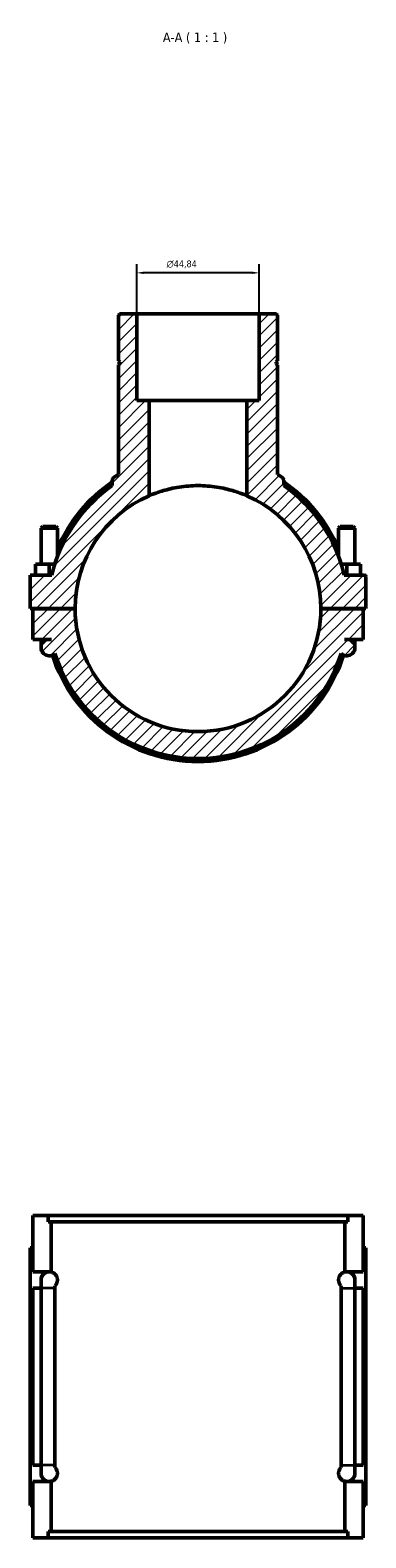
# Model space of a CAD drawing. Header units: millimetres. Extents: x 0 to 1042, y -188 to 1281.
# Tile 7 of 8: x 398 to 521, y 729 to 1281. Entities that reach past the tile are written whole.
import ezdxf

# ---------------------------------------------------------------- set-up
doc = ezdxf.new("R2010")
doc.units = ezdxf.units.MM
for name, color, linetype, lineweight in [('Dimension (ISO)', 7, 'Continuous', 25), ('Hatch (ISO)', 7, 'Continuous', 18), ('Symbol (ISO)', 7, 'Continuous', 25), ('Visible (ISO)', 7, 'Continuous', 50), ('Visible Narrow (ISO)', 7, 'Continuous', 35)]:
    doc.layers.add(name, color=color, linetype=linetype, lineweight=lineweight)
doc.styles.add('Label Text (ISO)', font='tahoma.ttf')
doc.styles.add('Note Text (ISO)', font='tahoma.ttf')
doc.dimstyles.new('Default (ISO)', dxfattribs={"dimtxt": 2.5, "dimasz": 2.5, "dimexe": 3.175, "dimexo": 0, "dimgap": 0.762, "dimtad": 1, "dimrnd": 1e-08, "dimzin": 0, "dimtxsty": 'Note Text (ISO)', "dimcen": 0.09, "dimdle": 10, "dimclrd": 256, "dimclre": 256, "dimclrt": 232, "dimazin": 0, "dimtfac": 1.40208, "dimtmove": 0, "dimatfit": 3, "dimfxl": 1, "dimtolj": 1, "dimtzin": 0, "dimlwd": -1, "dimlwe": -1, "dimarcsym": 0})

# ---------------------------------------------------------------- blocks, each defined once
blk = doc.blocks.new('*D9')
at = {"layer": 'Defpoints', "color": 0, "transparency": 16777216}
for p in [(437.5, 1192.45), (437.5, 1177.47), (482.35, 1177.47)]:
    blk.add_point(p, dxfattribs=at)
at = {"layer": 'Dimension (ISO)', "transparency": 16777216}
for p, q in [((437.5, 1177.47), (437.5, 1195.63)), ((479.85, 1192.45), (440, 1192.45)), ((482.35, 1177.47), (482.35, 1195.63))]:
    blk.add_line(p, q, dxfattribs=at)
for points in [[(440, 1192.87), (440, 1192.04), (437.5, 1192.45)], [(479.85, 1192.87), (479.85, 1192.04), (482.35, 1192.45)]]:
    blk.add_solid(points, dxfattribs=at)
at = {"layer": 'Dimension (ISO)', "color": 232, "true_color": 0xca0064, "transparency": 16777216, "insert": (448.44, 1196.98), "char_height": 2.5, "attachment_point": 1, "style": 'Note Text (ISO)'}
blk.add_mtext('\\A1;\\fAIGDT|b0|i0;\\H2.5000;\\ln\\fTahoma|b0|i0;\\H2.5000;44,84', dxfattribs=at)

msp = doc.modelspace()

# ---------------------------------------------------------------- hatches: boundary and pattern name
at = {"layer": 'Hatch (ISO)'}
h = msp.add_hatch(dxfattribs=at)
h.set_pattern_fill('ANSI31', color=256, scale=25.4, style=0)
h.set_pattern_definition([(45, (0, 0), (-2.245064, 2.245064), [])])
edge = h.paths.add_edge_path()
edge.add_spline(control_points=[(429.156, 1117.663), (429.03, 1117.582), (428.918, 1117.48), (428.732, 1117.245), (428.659, 1117.112), (428.561, 1116.828), (428.536, 1116.679), (428.536, 1116.529)], knot_values=[-0.1350652, -0.1350652, -0.1350652, -0.1350652, -0.0900434, -0.0900434, -0.0450217, -0.0450217, 0, 0, 0, 0], degree=3, periodic=0)
edge.add_line((428.536, 1116.529), (428.536, 1114.608))
edge.add_ellipse((459.927, 1069.568), major_axis=(-31.391, 45.04), ratio=1, start_angle=0, end_angle=42.23145)
edge.add_line((406.411, 1081.818), (398.427, 1081.818))
edge.add_line((398.427, 1081.818), (398.427, 1069.618))
edge.add_line((398.427, 1069.618), (414.927, 1069.618))
edge.add_ellipse((459.927, 1069.568), major_axis=(-45, 0.05), ratio=1, start_angle=293.55574, end_angle=360, ccw=False)
edge.add_line((441.989, 1110.838), (441.989, 1145.668))
edge.add_line((441.989, 1145.668), (437.505, 1145.668))
edge.add_line((437.505, 1145.668), (437.505, 1177.468))
edge.add_line((437.505, 1177.468), (431.226, 1177.468))
edge.add_line((431.226, 1177.468), (430.778, 1177.02))
edge.add_line((430.778, 1177.02), (430.778, 1160.301))
edge.add_line((430.778, 1160.301), (431.278, 1159.801))
edge.add_line((431.278, 1159.801), (431.278, 1159.301))
edge.add_line((431.278, 1159.301), (430.778, 1158.801))
edge.add_line((430.778, 1158.801), (430.778, 1118.663))
edge.add_ellipse((459.927, 1069.568), major_axis=(-29.149, 49.095), ratio=1, start_angle=0, end_angle=1.91221)
edge = h.paths.add_edge_path()
edge.add_ellipse((520.927, 1081.318), major_axis=(0.5, 0), ratio=1, start_angle=0, end_angle=90)
edge.add_line((520.927, 1081.818), (513.443, 1081.818))
edge.add_ellipse((459.927, 1069.568), major_axis=(53.516, 12.25), ratio=1, start_angle=0, end_angle=42.23145)
edge.add_line((491.319, 1114.608), (491.319, 1116.529))
edge.add_ellipse((489.973, 1116.529), major_axis=(1.345, 0), ratio=1, start_angle=0, end_angle=57.38862)
edge.add_ellipse((459.927, 1069.568), major_axis=(30.771, 48.095), ratio=1, start_angle=0, end_angle=1.91221)
edge.add_line((489.077, 1118.663), (489.077, 1158.801))
edge.add_line((489.077, 1158.801), (488.577, 1159.301))
edge.add_line((488.577, 1159.301), (488.577, 1159.801))
edge.add_line((488.577, 1159.801), (489.077, 1160.301))
edge.add_line((489.077, 1160.301), (489.077, 1177.02))
edge.add_line((489.077, 1177.02), (488.628, 1177.468))
edge.add_line((488.628, 1177.468), (482.35, 1177.468))
edge.add_line((482.35, 1177.468), (482.35, 1145.668))
edge.add_line((482.35, 1145.668), (477.865, 1145.668))
edge.add_line((477.865, 1145.668), (477.865, 1110.838))
edge.add_ellipse((459.927, 1069.568), major_axis=(17.938, 41.27), ratio=1, start_angle=293.55574, end_angle=360, ccw=False)
edge.add_line((504.927, 1069.618), (521.427, 1069.618))
edge.add_line((521.427, 1069.618), (521.427, 1081.318))
edge = h.paths.add_edge_path()
edge.add_line((520.427, 1058.318), (520.427, 1069.518))
edge.add_line((520.427, 1069.518), (504.927, 1069.518))
edge.add_ellipse((459.927, 1069.568), major_axis=(45, -0.05), ratio=1, start_angle=180.12732, end_angle=360, ccw=False)
edge.add_line((414.927, 1069.518), (399.427, 1069.518))
edge.add_line((399.427, 1069.518), (399.427, 1058.318))
edge.add_line((399.427, 1058.318), (405.427, 1058.318))
edge.add_ellipse((405.427, 1055.318), major_axis=(0, 3), ratio=1, start_angle=0, end_angle=224.51722)
edge.add_ellipse((459.927, 1069.568), major_axis=(-52.397, -16.389), ratio=1, start_angle=0, end_angle=145.26172)
edge.add_ellipse((514.427, 1055.318), major_axis=(-2.103, -2.139), ratio=1, start_angle=0, end_angle=224.51722)
edge.add_line((514.427, 1058.318), (520.427, 1058.318))
edge = h.paths.add_edge_path(flags=0)
edge.add_ellipse((514.427, 1055.318), major_axis=(0, 3), ratio=1, start_angle=0, end_angle=15.21128)
edge.add_ellipse((459.927, 1069.568), major_axis=(53.713, -11.355), ratio=1, start_angle=0, end_angle=0.11209)
edge.add_line((513.662, 1058.318), (514.427, 1058.318))
edge = h.paths.add_edge_path(flags=0)
edge.add_line((405.427, 1058.318), (406.192, 1058.318))
edge.add_ellipse((459.927, 1069.568), major_axis=(-53.735, -11.25), ratio=1, start_angle=0, end_angle=0.11209)
edge.add_ellipse((405.427, 1055.318), major_axis=(0.787, 2.895), ratio=1, start_angle=0, end_angle=15.21128)

# ---------------------------------------------------------------- linework, layer by layer
at = {"layer": 'Visible (ISO)'}
for p, q in [((431.226, 1177.468), (430.778, 1177.02)), ((430.778, 1177.02), (430.778, 1160.301)), ((437.505, 1177.468), (431.226, 1177.468)), ((437.505, 1145.668), (437.505, 1177.468)), ((437.505, 1177.468), (482.35, 1177.468)), ((488.628, 1177.468), (482.35, 1177.468)), ((482.35, 1177.468), (482.35, 1145.668)), ((489.077, 1177.02), (488.628, 1177.468)), ((489.077, 1160.301), (489.077, 1177.02)), ((430.778, 1160.301), (431.278, 1159.801)), ((431.278, 1159.301), (430.778, 1158.801)), ((430.778, 1158.801), (430.778, 1118.663)), ((431.278, 1159.801), (431.278, 1159.301)), ((488.577, 1159.801), (489.077, 1160.301)), ((488.577, 1159.301), (488.577, 1159.801)), ((489.077, 1158.801), (488.577, 1159.301)), ((489.077, 1118.663), (489.077, 1158.801)), ((441.989, 1145.668), (437.505, 1145.668)), ((441.989, 1110.838), (441.989, 1145.668)), ((441.989, 1145.668), (477.865, 1145.668)), ((482.35, 1145.668), (477.865, 1145.668)), ((477.865, 1145.668), (477.865, 1110.838)), ((428.536, 1116.529), (428.536, 1114.608)), ((491.319, 1114.608), (491.319, 1116.529)), ((403.027, 1099.618), (402.427, 1099.018)), ((402.427, 1099.018), (408.427, 1099.018)), ((402.427, 1099.018), (402.427, 1085.818)), ((407.827, 1099.618), (403.027, 1099.618)), ((407.827, 1099.618), (408.427, 1099.018)), ((408.427, 1099.018), (408.427, 1088.588)), ((512.027, 1099.618), (511.427, 1099.018)), ((517.427, 1099.018), (511.427, 1099.018)), ((511.427, 1088.588), (511.427, 1099.018)), ((512.027, 1099.618), (516.827, 1099.618)), ((516.827, 1099.618), (517.427, 1099.018)), ((517.427, 1085.818), (517.427, 1099.018)), ((406.411, 1081.818), (398.427, 1081.818)), ((398.427, 1081.818), (398.427, 1069.618)), ((400.427, 1081.818), (400.427, 1085.818)), ((405.427, 1085.818), (400.427, 1085.818)), ((407.487, 1085.818), (405.427, 1085.818)), ((405.427, 1081.818), (405.427, 1085.818)), ((512.367, 1085.818), (514.427, 1085.818)), ((520.927, 1081.818), (513.443, 1081.818)), ((514.427, 1081.818), (514.427, 1085.818)), ((514.427, 1085.818), (519.427, 1085.818)), ((519.427, 1081.818), (519.427, 1085.818)), ((521.427, 1069.618), (521.427, 1081.318)), ((398.427, 1069.618), (414.927, 1069.618)), ((414.927, 1069.518), (399.427, 1069.518)), ((399.427, 1069.518), (399.427, 1058.318)), ((402.427, 1069.618), (402.427, 1069.518)), ((408.427, 1069.618), (408.427, 1069.518)), ((504.927, 1069.618), (521.427, 1069.618)), ((520.427, 1069.518), (504.927, 1069.518)), ((511.427, 1069.518), (511.427, 1069.618)), ((517.427, 1069.518), (517.427, 1069.618)), ((520.427, 1058.318), (520.427, 1069.518)), ((399.427, 1058.318), (405.427, 1058.318)), ((402.427, 1058.318), (402.427, 1055.318)), ((405.427, 1058.318), (406.192, 1058.318)), ((513.662, 1058.318), (514.427, 1058.318)), ((514.427, 1058.318), (520.427, 1058.318)), ((517.427, 1055.318), (517.427, 1058.318)), ((399.427, 826.882), (399.427, 847.482)), ((399.427, 847.482), (405.071, 847.482)), ((514.784, 847.482), (405.071, 847.482)), ((405.071, 845.122), (405.071, 847.482)), ((405.071, 845.122), (514.784, 845.122)), ((406.192, 826.783), (406.192, 845.122)), ((513.662, 826.783), (513.662, 845.122)), ((514.784, 847.482), (520.427, 847.482)), ((514.784, 847.482), (514.784, 845.122)), ((520.427, 826.882), (520.427, 847.482)), ((399.427, 835.682), (398.427, 835.682)), ((398.427, 741.282), (398.427, 835.682)), ((520.427, 835.682), (521.427, 835.682)), ((521.427, 741.282), (521.427, 835.682)), ((399.427, 826.882), (405.427, 826.882)), ((402.427, 823.882), (402.427, 820.882)), ((514.427, 826.882), (520.427, 826.882)), ((517.427, 820.882), (517.427, 823.882)), ((399.427, 756.082), (399.427, 820.882)), ((402.427, 820.882), (399.427, 820.882)), ((402.427, 756.082), (402.427, 820.882)), ((407.531, 820.882), (407.531, 756.082)), ((512.324, 756.082), (512.324, 820.882)), ((517.427, 820.882), (517.427, 756.082)), ((520.427, 820.882), (517.427, 820.882)), ((520.427, 756.082), (520.427, 820.882)), ((399.427, 756.082), (402.427, 756.082)), ((402.427, 756.082), (402.427, 753.082)), ((517.427, 753.082), (517.427, 756.082)), ((517.427, 756.082), (520.427, 756.082)), ((399.427, 729.482), (399.427, 750.082)), ((405.427, 750.082), (399.427, 750.082)), ((406.192, 731.842), (406.192, 750.182)), ((513.662, 731.842), (513.662, 750.182)), ((520.427, 750.082), (514.427, 750.082)), ((520.427, 729.482), (520.427, 750.082)), ((398.427, 741.282), (399.427, 741.282)), ((521.427, 741.282), (520.427, 741.282)), ((405.071, 729.482), (399.427, 729.482)), ((405.071, 731.842), (514.784, 731.842)), ((405.071, 729.482), (405.071, 731.842)), ((514.784, 729.482), (405.071, 729.482)), ((514.784, 731.842), (514.784, 729.482)), ((520.427, 729.482), (514.784, 729.482))]:
    msp.add_line(p, q, dxfattribs=at)
for centre, radius, start, end in [((459.927, 1069.568), 54.9, 124.87543, 167.10689), ((459.927, 1069.568), 55.998, 124.09609, 156.87872), ((459.927, 1069.568), 57.096, 120.69917, 122.61138), ((459.927, 1069.568), 57.096, 57.38862, 59.30083), ((489.973, 1116.529), 1.345, 0, 57.38862), ((459.927, 1069.568), 55.998, 23.12128, 55.90391), ((459.927, 1069.568), 54.9, 12.89311, 55.12457), ((459.927, 1069.568), 45, 113.49208, 179.93634), ((459.927, 1069.568), 45, 0.06366, 66.50792), ((520.927, 1081.318), 0.5, 0, 90), ((459.927, 1069.568), 45, 180.06366, 359.93634), ((405.427, 1055.318), 3, 90, 314.51722), ((405.427, 1055.318), 3, 74.78872, 90), ((459.927, 1069.568), 54.9, 191.8247, 191.93679), ((514.427, 1055.318), 3, 225.48278, 90), ((514.427, 1055.318), 3, 90, 105.21128), ((459.927, 1069.568), 54.9, 348.06321, 348.1753), ((459.927, 1069.568), 55.998, 197.69469, 342.30531), ((459.927, 1069.568), 54.9, 197.36914, 342.63086), ((405.427, 823.882), 3, 90, 180), ((405.427, 823.882), 3, 75.22591, 180), ((405.427, 823.882), 3, 75.22591, 90), ((514.427, 823.882), 3, 90, 104.77409), ((514.427, 823.882), 3, 0, 104.77409), ((514.427, 823.882), 3, 0, 90), ((405.427, 753.082), 3, 180, 270), ((405.427, 753.082), 3, 180, 284.77409), ((514.427, 753.082), 3, 255.22591, 0), ((514.427, 753.082), 3, 270, 0), ((405.427, 753.082), 3, 270, 284.77409), ((514.427, 753.082), 3, 255.22591, 270)]:
    msp.add_arc(centre, radius, start, end, dxfattribs=at)
for points, knots in [([(429.156, 1117.663), (429.03, 1117.582), (428.918, 1117.48), (428.732, 1117.245), (428.659, 1117.112), (428.561, 1116.828), (428.536, 1116.679), (428.536, 1116.529)], [-0.13506516, -0.13506516, -0.13506516, -0.13506516, -0.09004344, -0.09004344, -0.04502172, -0.04502172, 0, 0, 0, 0]), ([(477.865, 1110.838), (477.865, 1110.838), (477.755, 1110.887), (477.294, 1111.082), (476.945, 1111.229), (476.026, 1111.593), (475.456, 1111.81), (474.144, 1112.269), (473.401, 1112.511), (471.822, 1112.975), (470.931, 1113.213), (468.984, 1113.658), (467.93, 1113.865), (465.724, 1114.207), (464.57, 1114.343), (462.241, 1114.524), (461.067, 1114.568), (458.788, 1114.568), (457.613, 1114.524), (455.285, 1114.343), (454.131, 1114.207), (451.925, 1113.865), (450.87, 1113.658), (448.924, 1113.213), (448.032, 1112.975), (446.454, 1112.511), (445.711, 1112.269), (444.399, 1111.81), (443.829, 1111.593), (442.91, 1111.229), (442.56, 1111.082), (442.1, 1110.887), (441.989, 1110.838), (441.989, 1110.838)], [0, 0, 0, 0, 0.3421851, 0.3421851, 0.6843702, 0.6843702, 1.0265552, 1.0265552, 1.3687403, 1.3687403, 1.7105844, 1.7105844, 2.0524284, 2.0524284, 2.3942725, 2.3942725, 2.7361165, 2.7361165, 3.0779606, 3.0779606, 3.4198046, 3.4198046, 3.7616487, 3.7616487, 4.1034927, 4.1034927, 4.4456778, 4.4456778, 4.7878629, 4.7878629, 5.130048, 5.130048, 5.472233, 5.472233, 5.472233, 5.472233]), ([(406.192, 826.783), (406.28, 826.76), (406.373, 826.731), (406.754, 826.59), (407.073, 826.43), (407.542, 826.018), (407.693, 825.865), (407.991, 825.461), (408.138, 825.214), (408.3, 824.759), (408.345, 824.603), (408.409, 824.258), (408.427, 824.068), (408.427, 823.697), (408.409, 823.506), (408.345, 823.161), (408.3, 823.006), (408.138, 822.551), (407.991, 822.304), (407.731, 821.952), (407.619, 821.829), (407.514, 821.727)], [0.9470185, 0.9470185, 0.9470185, 0.9470185, 1.0675811, 1.0675811, 1.4234415, 1.4234415, 1.5659782, 1.5659782, 1.708515, 1.708515, 1.764205, 1.764205, 1.8198951, 1.8198951, 1.8755851, 1.8755851, 1.9312751, 1.9312751, 2.0738119, 2.0738119, 2.1796837, 2.1796837, 2.1796837, 2.1796837]), ([(512.341, 821.727), (512.235, 821.829), (512.123, 821.952), (511.864, 822.304), (511.717, 822.551), (511.555, 823.006), (511.51, 823.161), (511.446, 823.506), (511.427, 823.697), (511.427, 824.068), (511.446, 824.258), (511.51, 824.603), (511.555, 824.759), (511.717, 825.214), (511.864, 825.461), (512.162, 825.865), (512.313, 826.018), (512.782, 826.43), (513.101, 826.59), (513.482, 826.731), (513.574, 826.76), (513.662, 826.783)], [1.4598603, 1.4598603, 1.4598603, 1.4598603, 1.5657365, 1.5657365, 1.7082701, 1.7082701, 1.7639595, 1.7639595, 1.8196489, 1.8196489, 1.8753382, 1.8753382, 1.9310276, 1.9310276, 2.0735612, 2.0735612, 2.2160949, 2.2160949, 2.5718956, 2.5718956, 2.6925216, 2.6925216, 2.6925216, 2.6925216]), ([(407.514, 755.238), (407.619, 755.136), (407.731, 755.013), (407.991, 754.661), (408.138, 754.414), (408.3, 753.959), (408.345, 753.803), (408.409, 753.458), (408.427, 753.268), (408.427, 752.897), (408.409, 752.706), (408.345, 752.361), (408.3, 752.206), (408.138, 751.751), (407.991, 751.504), (407.693, 751.1), (407.542, 750.947), (407.073, 750.535), (406.754, 750.374), (406.373, 750.233), (406.28, 750.205), (406.192, 750.182)], [1.4601065, 1.4601065, 1.4601065, 1.4601065, 1.5659782, 1.5659782, 1.708515, 1.708515, 1.764205, 1.764205, 1.8198951, 1.8198951, 1.8755851, 1.8755851, 1.9312751, 1.9312751, 2.0738119, 2.0738119, 2.2163486, 2.2163486, 2.572209, 2.572209, 2.6927716, 2.6927716, 2.6927716, 2.6927716]), ([(513.662, 750.182), (513.574, 750.205), (513.482, 750.233), (513.101, 750.375), (512.782, 750.535), (512.313, 750.947), (512.162, 751.1), (511.864, 751.504), (511.717, 751.751), (511.555, 752.206), (511.51, 752.361), (511.446, 752.706), (511.427, 752.897), (511.427, 753.268), (511.446, 753.458), (511.51, 753.803), (511.555, 753.959), (511.717, 754.414), (511.864, 754.661), (512.123, 755.013), (512.235, 755.136), (512.341, 755.238)], [0.9467761, 0.9467761, 0.9467761, 0.9467761, 1.0674021, 1.0674021, 1.4232028, 1.4232028, 1.5657365, 1.5657365, 1.7082701, 1.7082701, 1.7639595, 1.7639595, 1.8196489, 1.8196489, 1.8753382, 1.8753382, 1.9310276, 1.9310276, 2.0735612, 2.0735612, 2.1794374, 2.1794374, 2.1794374, 2.1794374])]:
    msp.add_open_spline(points, degree=3, knots=knots, dxfattribs=at)
for points in [[(407.514, 821.727), (407.525, 821.447), (407.531, 821.165), (407.531, 820.882)], [(512.324, 820.882), (512.324, 821.165), (512.33, 821.447), (512.341, 821.727)], [(407.531, 756.082), (407.531, 755.8), (407.525, 755.518), (407.514, 755.238)], [(512.341, 755.238), (512.33, 755.518), (512.324, 755.8), (512.324, 756.082)]]:
    msp.add_open_spline(points, degree=3, dxfattribs=at)
at = {"layer": 'Visible Narrow (ISO)'}
for p, q in [((407.266, 820.882), (402.448, 820.882)), ((512.589, 820.882), (517.407, 820.882)), ((407.266, 756.082), (402.448, 756.082)), ((512.589, 756.082), (517.407, 756.082))]:
    msp.add_line(p, q, dxfattribs=at)

# ---------------------------------------------------------------- texts
at = {"layer": 'Symbol (ISO)', "insert": (447.065, 1276.269), "char_height": 3.5, "attachment_point": 7, "style": 'Label Text (ISO)'}
msp.add_mtext('A-A ( 1 : 1 )', dxfattribs=at)

# ---------------------------------------------------------------- dimensions: what is measured, and where the dimension line sits
at = {"layer": 'Dimension (ISO)'}
dim = msp.add_linear_dim(base=(437.504797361, 1192.454525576), p1=(482.349797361, 1177.468001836), p2=(437.504797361, 1177.468001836), angle=180, text='\\fAIGDT|b0|i0;\\H2.5000;\\ln\\fTahoma|b0|i0;\\H2.5000;<>', dimstyle='Default (ISO)', override={"dimdec": 2, "dimtp": 0, "dimtm": 0, "dimtdec": 2, "dimtofl": 0, "dimatfit": 1}, dxfattribs=at)
dim.commit()
dim.dimension.update_dxf_attribs({"geometry": '*D9', "text_midpoint": (454.021797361, 1192.454525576), "dimtype": 160})

doc.saveas('drawing.dxf')
